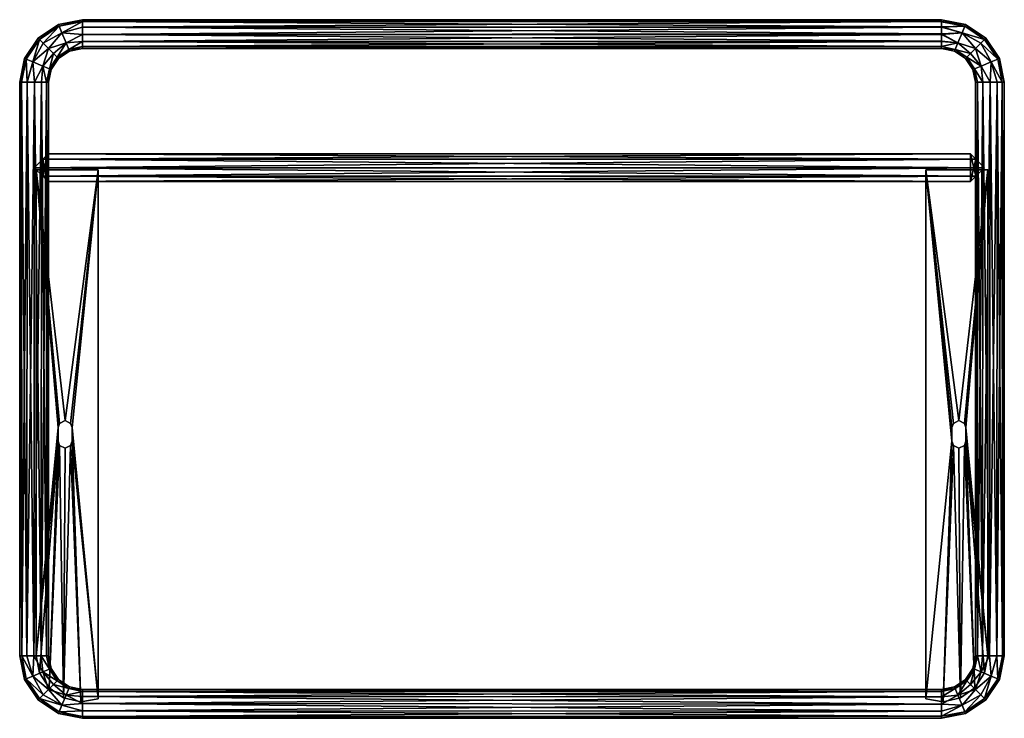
# Model space of a CAD drawing. Header units: inches. Extents: x -356 to 360, y -222 to 286.
import ezdxf

# ---------------------------------------------------------------- set-up
doc = ezdxf.new("R2010")
doc.units = ezdxf.units.IN
doc.header["$MEASUREMENT"] = 0
doc.layers.add('Layer 1', color=7, linetype='Continuous')

# ---------------------------------------------------------------- blocks, each defined once
blk = doc.blocks.new('portasciugamani grande')
at = {"color": 253, "true_color": 0xa4adb2}
mesh = blk.add_polyface(dxfattribs=at)
corners = [(331.5, -10.73, -147), (331.5, -20.73, -145), (331.5, -10.73, -145), (331.5, -20.73, -147), (326.5, -25.73, -145), (330.5, -23.73, -147), (326.5, -25.73, -147), (330.5, -23.73, -145), (321.5, -20.73, -147), (321.5, -20.73, -145), (322.5, -23.73, -147), (322.5, -23.73, -145), (321.5, -10.73, -147), (321.5, -10.73, -145), (326.5, -5.73, -145), (322.5, -7.73, -147), (326.5, -5.73, -147), (322.5, -7.73, -145), (330.5, -7.73, -147), (330.5, -7.73, -145), (302.5, 176.5, -145), (302.5, 176.5, -147), (302.5, -207.96, -147), (302.5, -207.96, -145), (315.13, -209.98, -147), (345.06, -189.05, -147), (338.09, -199.78, -145), (338.09, -199.78, -147), (327.6, -207.12, -147), (327.6, -207.12, -145), (315.13, -209.98, -145), (347.5, -176.5, -147), (347.5, -176.5, -145), (345.06, -189.05, -145), (347.5, 176.5, -147), (347.5, 176.5, -145)]
mesh.append_faces([[corners[k] for k in face] for face in [(2, 1, 0), (1, 3, 0), (6, 5, 4), (1, 7, 3), (10, 9, 8), (10, 11, 9), (6, 4, 11), (6, 11, 10), (5, 3, 7), (5, 7, 4), (9, 13, 12), (12, 8, 9), (16, 15, 14), (13, 17, 12), (18, 2, 0), (18, 19, 2), (16, 14, 19), (16, 19, 18), (15, 12, 17), (15, 17, 14), (22, 21, 20), (23, 22, 20), (22, 23, 24), (27, 26, 25), (30, 29, 28), (33, 32, 31), (31, 25, 33), (27, 29, 26), (25, 26, 33), (24, 30, 28), (28, 29, 27), (30, 24, 23), (35, 34, 31), (32, 35, 31), (21, 34, 35), (20, 21, 35), (28, 6, 10), (5, 27, 3), (28, 10, 24), (22, 8, 21), (24, 8, 22), (12, 21, 8), (34, 16, 18), (5, 6, 28), (10, 8, 24), (27, 25, 3), (28, 27, 5), (3, 25, 31), (0, 3, 31), (34, 0, 31), (21, 16, 34), (18, 0, 34), (15, 21, 12), (15, 16, 21), (7, 1, 26), (4, 29, 11), (9, 11, 30), (30, 11, 29), (9, 23, 20), (9, 30, 23), (19, 35, 2), (4, 7, 29), (33, 26, 1), (26, 29, 7), (33, 1, 32), (1, 2, 32), (2, 35, 32), (35, 14, 20), (14, 35, 19), (20, 13, 9), (14, 17, 20), (17, 13, 20)]], dxfattribs={"color": 253})
blk = doc.blocks.new('portasciugamani grande_0')
at = {"color": 253, "true_color": 0xa4adb2}
mesh = blk.add_polyface(dxfattribs=at)
corners = [(335.01, 187.99, -153.76), (335.01, 187.99, -160.24), (-335.01, 187.99, -153.76), (-338.81, 184.19, -148.52), (338.81, 184.19, -148.52), (-345, 178, -146.5), (345, 178, -146.5), (-335.01, 187.99, -160.24), (338.81, 184.19, -165.48), (-338.81, 184.19, -165.48), (345, 178, -167.5), (-345, 178, -167.5), (-335.01, 168.01, -160.24), (-338.8, 171.8, -165.47), (-335.01, 168.01, -153.76), (-338.78, 171.78, -148.54), (335.01, 168.01, -160.24), (335.01, 168.01, -153.76), (338.81, 171.81, -165.48), (338.81, 171.81, -148.52)]
mesh.append_faces([[corners[k] for k in face] for face in [(2, 1, 0), (0, 4, 3), (3, 2, 0), (3, 4, 5), (4, 6, 5), (7, 1, 2), (9, 8, 7), (1, 7, 8), (9, 10, 8), (11, 10, 9), (13, 7, 12), (2, 12, 7), (13, 9, 7), (9, 13, 11), (2, 14, 12), (3, 15, 14), (14, 2, 3), (3, 5, 15), (5, 6, 15), (12, 16, 13), (14, 17, 12), (18, 10, 11), (11, 13, 18), (16, 18, 13), (12, 17, 16), (14, 19, 17), (19, 15, 6), (15, 19, 14), (0, 17, 19), (17, 0, 1), (4, 0, 19), (1, 16, 17), (19, 6, 4), (8, 18, 16), (16, 1, 8), (8, 10, 18)]], dxfattribs={"color": 253})
blk = doc.blocks.new('portasciugamani grande_1')
at = {"color": 253, "true_color": 0xa4adb2}
mesh = blk.add_polyface(dxfattribs=at)
corners = [(-327.5, -10.73, -147), (-327.5, -10.73, -145), (-327.5, -20.73, -145), (-327.5, -20.73, -147), (-322.5, -25.73, -145), (-318.5, -23.73, -147), (-322.5, -25.73, -147), (-317.5, -20.73, -147), (-318.5, -23.73, -145), (-317.5, -20.73, -145), (-326.5, -23.73, -147), (-326.5, -23.73, -145), (-317.5, -10.73, -147), (-317.5, -10.73, -145), (-322.5, -5.73, -145), (-326.5, -7.73, -147), (-322.5, -5.73, -147), (-326.5, -7.73, -145), (-318.5, -7.73, -147), (-318.5, -7.73, -145), (-298.5, -207.96, -147), (-298.5, 176.5, -145), (-298.5, -207.96, -145), (-298.5, 176.5, -147), (-323.6, -207.12, -145), (-323.6, -207.12, -147), (-311.13, -209.98, -147), (-311.13, -209.98, -145), (-341.06, -189.05, -147), (-341.06, -189.05, -145), (-343.5, -176.5, -145), (-334.09, -199.78, -147), (-334.09, -199.78, -145), (-343.5, -176.5, -147), (-343.5, 176.5, -145), (-343.5, 176.5, -147)]
mesh.append_faces([[corners[k] for k in face] for face in [(2, 1, 0), (0, 3, 2), (6, 5, 4), (9, 8, 7), (10, 2, 3), (10, 11, 2), (6, 4, 11), (6, 11, 10), (5, 7, 8), (5, 8, 4), (13, 9, 12), (9, 7, 12), (16, 15, 14), (1, 17, 0), (18, 13, 12), (18, 19, 13), (16, 14, 19), (16, 19, 18), (15, 0, 17), (15, 17, 14), (22, 21, 20), (23, 20, 21), (26, 25, 24), (27, 22, 20), (30, 29, 28), (32, 31, 29), (32, 25, 31), (33, 30, 28), (29, 31, 28), (27, 26, 24), (24, 25, 32), (26, 27, 20), (35, 34, 33), (30, 33, 34), (23, 21, 35), (34, 35, 21), (25, 26, 5), (26, 20, 7), (33, 28, 3), (3, 28, 31), (33, 3, 0), (10, 31, 25), (7, 20, 12), (18, 12, 23), (23, 12, 20), (16, 23, 35), (23, 16, 18), (15, 16, 35), (0, 35, 33), (0, 15, 35), (10, 3, 31), (6, 25, 5), (6, 10, 25), (7, 5, 26), (8, 24, 4), (29, 2, 32), (9, 22, 27), (32, 11, 24), (2, 29, 30), (1, 2, 30), (13, 19, 21), (21, 22, 13), (21, 14, 34), (14, 21, 19), (14, 17, 34), (34, 1, 30), (17, 1, 34), (2, 11, 32), (8, 27, 24), (11, 4, 24), (27, 8, 9), (9, 13, 22)]], dxfattribs={"color": 253})
blk = doc.blocks.new('portasciugamani grande_2')
at = {"color": 253, "true_color": 0xa4adb2}
mesh = blk.add_polyface(dxfattribs=at)
corners = [(-345.19, -176.5, -146.61), (-344.81, 240, -146.61), (-339.65, 240, -148.14), (-336, 240, -151.83), (-339.85, -176.5, -147.95), (-334.5, 240, -157), (-335.93, -176.5, -151.67), (-350.35, -176.5, -148.14), (-350.15, 240, -147.95), (-354, -176.5, -151.83), (-354.07, 240, -151.67), (-355.5, 240, -157), (-355.5, -176.5, -157), (-327.41, 282.04, -157), (-342.17, 272.17, -157), (-341.16, 271.16, -162.33), (-338.39, 268.39, -166.05), (-334.62, 264.62, -167.39), (-324.94, 276.07, -166.69), (-326.94, 280.9, -161.94), (-346.07, 254.94, -166.69), (-350.9, 256.94, -161.94), (-352.04, 257.41, -157), (-354.07, 240, -162.33), (-350.15, 240, -166.05), (-344.81, 240, -167.39), (-338.6, 251.85, -166.69), (-330.97, 260.97, -165.86), (-333.78, 249.85, -161.94), (-336, 240, -162.17), (-332.64, 249.38, -157), (-339.65, 240, -165.86), (-346.07, 254.94, -147.31), (-350.9, 256.94, -152.06), (-341.16, 271.16, -151.67), (-330.97, 260.97, -148.14), (-338.6, 251.85, -147.31), (-334.62, 264.62, -146.61), (-333.78, 249.85, -152.06), (-338.39, 268.39, -147.95), (-326.94, 280.9, -152.06), (-324.94, 276.07, -147.31), (-339.85, -176.5, -166.05), (-354, -176.5, -162.17), (-345.19, -176.5, -167.39), (-350.35, -176.5, -165.86), (-334.5, -176.5, -157), (-335.93, -176.5, -162.33)]
mesh.append_faces([[corners[k] for k in face] for face in [(0, 1, 2), (2, 3, 4), (5, 6, 3), (1, 7, 8), (9, 10, 8), (11, 10, 12), (13, 14, 15), (16, 17, 18), (19, 15, 16), (17, 16, 20), (21, 22, 23), (16, 15, 20), (21, 14, 22), (21, 15, 14), (22, 11, 23), (24, 25, 20), (20, 26, 17), (27, 17, 26), (28, 27, 26), (28, 29, 5), (30, 28, 5), (26, 31, 29), (28, 26, 29), (31, 26, 25), (26, 20, 25), (21, 23, 24), (20, 21, 24), (21, 20, 15), (32, 8, 33), (32, 33, 34), (35, 36, 37), (10, 11, 22), (38, 36, 35), (5, 38, 30), (32, 37, 36), (3, 36, 38), (39, 32, 34), (37, 32, 39), (22, 14, 33), (10, 33, 8), (34, 33, 14), (33, 10, 22), (32, 1, 8), (36, 2, 1), (32, 36, 1), (2, 36, 3), (3, 38, 5), (34, 14, 13), (34, 40, 39), (41, 37, 39), (31, 25, 42), (23, 11, 43), (24, 44, 25), (45, 24, 23), (5, 29, 46), (29, 31, 47)]], dxfattribs={"color": 253})
mesh = blk.add_polyface(dxfattribs=at)
corners = [(314, 274.81, -167.39), (-310, 274.81, -167.39), (-310, 269.65, -165.86), (-310, 266, -162.17), (314, 269.65, -165.86), (-310, 264.5, -157), (314, 266, -162.17), (314, 280.15, -166.05), (-310, 280.15, -166.05), (314, 284.07, -162.33), (-310, 284.07, -162.33), (-310, 285.5, -157), (314, 285.5, -157), (-324.94, 276.07, -166.69), (-319.85, 263.78, -161.94), (-326.94, 280.9, -161.94), (-327.41, 282.04, -157), (-341.16, 271.16, -162.33), (-321.85, 268.6, -166.69), (-319.38, 262.64, -157), (-328.39, 258.39, -162.17), (-327.32, 257.32, -157), (-330.97, 260.97, -165.86), (-334.62, 264.62, -167.39), (-338.39, 268.39, -166.05), (-333.78, 249.85, -161.94), (-332.64, 249.38, -157), (-333.78, 249.85, -152.06), (-330.97, 260.97, -148.14), (-328.39, 258.39, -151.83), (-324.94, 276.07, -147.31), (-338.39, 268.39, -147.95), (-326.94, 280.9, -152.06), (-310, 284.07, -151.67), (-310, 269.65, -148.14), (-321.85, 268.6, -147.31), (-310, 274.81, -146.61), (-319.85, 263.78, -152.06), (-310, 266, -151.83), (-310, 280.15, -147.95), (-341.16, 271.16, -151.67), (-334.62, 264.62, -146.61), (314, 269.85, -147.95), (314, 284, -151.83), (314, 275.19, -146.61), (314, 280.35, -148.14), (314, 264.5, -157), (314, 265.93, -151.67)]
mesh.append_faces([[corners[k] for k in face] for face in [(0, 1, 2), (2, 3, 4), (5, 6, 3), (1, 7, 8), (9, 10, 8), (11, 10, 12), (1, 8, 13), (2, 14, 3), (15, 16, 17), (8, 10, 13), (15, 11, 16), (15, 10, 11), (13, 18, 1), (2, 1, 18), (14, 2, 18), (3, 14, 19), (14, 20, 21), (19, 5, 3), (19, 14, 21), (18, 22, 20), (14, 18, 20), (22, 18, 23), (18, 13, 23), (13, 15, 24), (15, 13, 10), (22, 25, 20), (20, 25, 26), (26, 21, 20), (27, 28, 29), (29, 21, 26), (27, 29, 26), (30, 31, 32), (30, 32, 33), (34, 35, 36), (37, 34, 38), (37, 35, 34), (21, 37, 19), (30, 36, 35), (38, 5, 19), (29, 35, 37), (39, 30, 33), (36, 30, 39), (16, 11, 32), (33, 32, 11), (32, 40, 16), (35, 28, 41), (30, 35, 41), (28, 35, 29), (29, 37, 21), (37, 38, 19), (34, 36, 42), (33, 11, 43), (39, 44, 36), (45, 39, 33), (5, 38, 46), (38, 34, 47)]], dxfattribs={"color": 253})
mesh = blk.add_polyface(dxfattribs=at)
corners = [(337.78, 249.85, -161.94), (332.39, 258.39, -162.17), (331.32, 257.32, -157), (336.64, 249.38, -157), (338.62, 264.62, -167.39), (342.39, 268.39, -166.05), (328.94, 276.07, -166.69), (334.97, 260.97, -165.86), (323.85, 263.78, -161.94), (330.94, 280.9, -161.94), (331.41, 282.04, -157), (314, 284.07, -162.33), (346.17, 272.17, -157), (314, 285.5, -157), (314, 280.15, -166.05), (314, 274.81, -167.39), (325.85, 268.6, -166.69), (323.38, 262.64, -157), (314, 266, -162.17), (314, 264.5, -157), (314, 269.65, -165.86), (345.16, 271.16, -162.33), (328.94, 276.07, -147.31), (314, 280.35, -148.14), (330.94, 280.9, -152.06), (345.16, 271.16, -151.67), (334.97, 260.97, -148.14), (325.85, 268.6, -147.31), (338.62, 264.62, -146.61), (314, 284, -151.83), (323.85, 263.78, -152.06), (332.39, 258.39, -151.83), (314, 265.93, -151.67), (342.39, 268.39, -147.95), (314, 275.19, -146.61), (314, 269.85, -147.95), (-310, 269.65, -165.86), (-310, 266, -162.17), (-310, 264.5, -157), (-310, 274.81, -167.39), (-310, 280.15, -166.05), (-310, 284.07, -162.33), (-310, 266, -151.83), (-310, 280.15, -147.95), (-310, 284.07, -151.67), (-310, 285.5, -157), (-310, 269.65, -148.14), (-310, 274.81, -146.61), (337.78, 249.85, -152.06)]
mesh.append_faces([[corners[k] for k in face] for face in [(0, 1, 2), (3, 0, 2), (4, 5, 6), (7, 8, 1), (9, 10, 11), (9, 12, 10), (10, 13, 11), (14, 15, 6), (6, 16, 4), (7, 4, 16), (8, 7, 16), (1, 8, 17), (8, 18, 19), (17, 2, 1), (17, 8, 19), (16, 20, 18), (8, 16, 18), (20, 16, 15), (16, 6, 15), (9, 11, 14), (6, 9, 14), (9, 6, 21), (22, 23, 24), (22, 24, 25), (26, 27, 28), (29, 13, 10), (30, 26, 31), (30, 27, 26), (19, 30, 17), (22, 28, 27), (31, 2, 17), (32, 27, 30), (28, 22, 33), (10, 12, 24), (29, 24, 23), (24, 29, 10), (22, 34, 23), (27, 35, 34), (22, 27, 34), (35, 27, 32), (32, 30, 19), (30, 31, 17), (20, 15, 36), (20, 37, 18), (38, 19, 18), (15, 14, 39), (11, 40, 14), (41, 11, 13), (32, 19, 42), (34, 43, 23), (29, 23, 44), (29, 45, 13), (32, 46, 35), (35, 47, 34), (2, 48, 3), (31, 48, 2)]], dxfattribs={"color": 253})
mesh = blk.add_polyface(dxfattribs=at)
corners = [(349.19, 240, -167.39), (354.35, 240, -165.86), (350.07, 254.94, -166.69), (343.85, 240, -166.05), (337.78, 249.85, -161.94), (339.93, 240, -162.33), (354.9, 256.94, -161.94), (356.04, 257.41, -157), (345.16, 271.16, -162.33), (358, 240, -162.17), (359.5, 240, -157), (346.17, 272.17, -157), (342.39, 268.39, -166.05), (338.62, 264.62, -167.39), (342.6, 251.85, -166.69), (336.64, 249.38, -157), (338.5, 240, -157), (334.97, 260.97, -165.86), (332.39, 258.39, -162.17), (328.94, 276.07, -166.69), (330.94, 280.9, -161.94), (342.39, 268.39, -147.95), (328.94, 276.07, -147.31), (345.16, 271.16, -151.67), (330.94, 280.9, -152.06), (343.85, 240, -147.95), (349.19, 240, -146.61), (343.65, -176.5, -148.14), (340, -176.5, -151.83), (339.93, 240, -151.67), (338.5, -176.5, -157), (354.35, 240, -148.14), (348.81, -176.5, -146.61), (358, 240, -151.83), (354.15, -176.5, -147.95), (358.07, -176.5, -151.67), (340, -176.5, -162.17), (354.15, -176.5, -166.05), (358.07, -176.5, -162.33), (359.5, -176.5, -157), (343.65, -176.5, -165.86), (348.81, -176.5, -167.39), (350.07, 254.94, -147.31), (354.9, 256.94, -152.06), (342.6, 251.85, -147.31), (337.78, 249.85, -152.06), (332.39, 258.39, -151.83), (338.62, 264.62, -146.61), (334.97, 260.97, -148.14)]
mesh.append_faces([[corners[k] for k in face] for face in [(0, 1, 2), (3, 4, 5), (6, 7, 8), (1, 9, 2), (6, 10, 7), (6, 9, 10), (7, 11, 8), (12, 13, 2), (2, 14, 0), (3, 0, 14), (4, 3, 14), (5, 4, 15), (15, 16, 5), (14, 17, 18), (4, 14, 18), (17, 14, 13), (14, 2, 13), (6, 8, 12), (2, 6, 12), (6, 2, 9), (12, 8, 19), (20, 8, 11), (21, 22, 23), (23, 24, 11), (25, 26, 27), (25, 28, 29), (30, 16, 29), (26, 31, 32), (33, 34, 31), (35, 33, 10), (5, 16, 36), (0, 37, 1), (9, 1, 38), (9, 39, 10), (5, 40, 3), (3, 41, 0), (42, 21, 43), (42, 43, 33), (25, 44, 26), (23, 11, 7), (45, 25, 29), (45, 44, 25), (42, 26, 44), (29, 16, 15), (46, 44, 45), (31, 42, 33), (26, 42, 31), (7, 10, 43), (23, 43, 21), (33, 43, 10), (43, 23, 7), (42, 47, 21), (44, 48, 47), (42, 44, 47), (48, 44, 46), (45, 29, 15)]], dxfattribs={"color": 253})
mesh = blk.add_polyface(dxfattribs=at)
corners = [(-339.85, -176.5, -147.95), (-345.19, -176.5, -146.61), (-339.65, 240, -148.14), (-336, 240, -151.83), (-335.93, -176.5, -151.67), (-334.5, 240, -157), (-334.5, -176.5, -157), (-350.35, -176.5, -148.14), (-344.81, 240, -146.61), (-354, -176.5, -151.83), (-350.15, 240, -147.95), (-354.07, 240, -151.67), (-355.5, -176.5, -157), (-345.19, -176.5, -167.39), (-350.35, -176.5, -165.86), (-346.07, -191.44, -166.69), (-339.85, -176.5, -166.05), (-333.78, -186.35, -161.94), (-335.93, -176.5, -162.33), (-350.9, -193.44, -161.94), (-352.04, -193.91, -157), (-341.16, -207.66, -162.33), (-354, -176.5, -162.17), (-342.17, -208.67, -157), (-338.39, -204.89, -166.05), (-334.62, -201.12, -167.39), (-338.6, -188.35, -166.69), (-332.64, -185.88, -157), (-330.97, -197.47, -165.86), (-328.39, -194.89, -162.17), (-324.94, -212.57, -166.69), (-326.94, -217.4, -161.94), (-338.39, -204.89, -147.95), (-324.94, -212.57, -147.31), (-341.16, -207.66, -151.67), (-326.94, -217.4, -152.06), (-346.07, -191.44, -147.31), (-350.9, -193.44, -152.06), (-338.6, -188.35, -147.31), (-333.78, -186.35, -152.06), (-328.39, -194.89, -151.83), (-334.62, -201.12, -146.61), (-330.97, -197.47, -148.14), (-336, 240, -162.17), (-350.15, 240, -166.05), (-354.07, 240, -162.33), (-355.5, 240, -157), (-339.65, 240, -165.86), (-344.81, 240, -167.39)]
mesh.append_faces([[corners[k] for k in face] for face in [(0, 1, 2), (0, 3, 4), (5, 6, 4), (1, 7, 8), (9, 10, 7), (11, 9, 12), (13, 14, 15), (16, 17, 18), (19, 20, 21), (14, 22, 15), (19, 12, 20), (19, 22, 12), (20, 23, 21), (24, 25, 15), (15, 26, 13), (16, 13, 26), (17, 16, 26), (18, 17, 27), (27, 6, 18), (26, 28, 29), (17, 26, 29), (28, 26, 25), (26, 15, 25), (19, 21, 24), (15, 19, 24), (19, 15, 22), (24, 21, 30), (31, 21, 23), (32, 33, 34), (34, 35, 23), (36, 32, 37), (36, 37, 9), (0, 38, 1), (34, 23, 20), (39, 0, 4), (39, 38, 0), (36, 1, 38), (4, 6, 27), (40, 38, 39), (7, 36, 9), (1, 36, 7), (20, 12, 37), (34, 37, 32), (9, 37, 12), (37, 34, 20), (36, 41, 32), (38, 42, 41), (36, 38, 41), (42, 38, 40), (39, 4, 27), (18, 6, 43), (13, 44, 14), (22, 14, 45), (22, 46, 12), (18, 47, 16), (16, 48, 13)]], dxfattribs={"color": 253})
mesh = blk.add_polyface(dxfattribs=at)
corners = [(349.19, 240, -146.61), (348.81, -176.5, -146.61), (343.65, -176.5, -148.14), (340, -176.5, -151.83), (343.85, 240, -147.95), (338.5, -176.5, -157), (339.93, 240, -151.67), (354.35, 240, -148.14), (354.15, -176.5, -147.95), (358, 240, -151.83), (358.07, -176.5, -151.67), (359.5, -176.5, -157), (359.5, 240, -157), (331.41, -218.54, -157), (346.17, -208.67, -157), (345.16, -207.66, -162.33), (342.39, -204.89, -166.05), (338.62, -201.12, -167.39), (328.94, -212.57, -166.69), (330.94, -217.4, -161.94), (350.07, -191.44, -166.69), (354.9, -193.44, -161.94), (356.04, -193.91, -157), (358.07, -176.5, -162.33), (354.15, -176.5, -166.05), (348.81, -176.5, -167.39), (342.6, -188.35, -166.69), (334.97, -197.47, -165.86), (337.78, -186.35, -161.94), (340, -176.5, -162.17), (336.64, -185.88, -157), (343.65, -176.5, -165.86), (350.07, -191.44, -147.31), (354.9, -193.44, -152.06), (345.16, -207.66, -151.67), (334.97, -197.47, -148.14), (342.6, -188.35, -147.31), (338.62, -201.12, -146.61), (337.78, -186.35, -152.06), (342.39, -204.89, -147.95), (330.94, -217.4, -152.06), (328.94, -212.57, -147.31), (343.85, 240, -166.05), (358, 240, -162.17), (349.19, 240, -167.39), (354.35, 240, -165.86), (338.5, 240, -157), (339.93, 240, -162.33)]
mesh.append_faces([[corners[k] for k in face] for face in [(0, 1, 2), (2, 3, 4), (5, 6, 3), (1, 7, 8), (9, 10, 8), (11, 10, 12), (13, 14, 15), (16, 17, 18), (19, 15, 16), (17, 16, 20), (21, 22, 23), (16, 15, 20), (21, 14, 22), (21, 15, 14), (22, 11, 23), (24, 25, 20), (20, 26, 17), (27, 17, 26), (28, 27, 26), (28, 29, 5), (30, 28, 5), (26, 31, 29), (28, 26, 29), (31, 26, 25), (26, 20, 25), (21, 23, 24), (20, 21, 24), (21, 20, 15), (32, 8, 33), (32, 33, 34), (35, 36, 37), (10, 11, 22), (38, 36, 35), (5, 38, 30), (32, 37, 36), (3, 36, 38), (39, 32, 34), (37, 32, 39), (22, 14, 33), (10, 33, 8), (34, 33, 14), (33, 10, 22), (32, 1, 8), (36, 2, 1), (32, 36, 1), (2, 36, 3), (3, 38, 5), (34, 14, 13), (34, 40, 39), (41, 37, 39), (31, 25, 42), (23, 11, 43), (24, 44, 25), (45, 24, 23), (5, 29, 46), (29, 31, 47)]], dxfattribs={"color": 253})
mesh = blk.add_polyface(dxfattribs=at)
corners = [(314, -211.69, -146.61), (-310, -211.31, -146.61), (-310, -206.15, -148.14), (-310, -202.5, -151.83), (314, -206.35, -147.95), (-310, -201, -157), (314, -202.43, -151.67), (314, -216.85, -148.14), (-310, -216.65, -147.95), (314, -220.5, -151.83), (-310, -220.57, -151.67), (-310, -222, -157), (314, -222, -157), (-333.78, -186.35, -161.94), (-328.39, -194.89, -162.17), (-327.32, -193.82, -157), (-332.64, -185.88, -157), (-334.62, -201.12, -167.39), (-338.39, -204.89, -166.05), (-324.94, -212.57, -166.69), (-330.97, -197.47, -165.86), (-319.85, -200.28, -161.94), (-326.94, -217.4, -161.94), (-327.41, -218.54, -157), (-310, -220.57, -162.33), (-342.17, -208.67, -157), (-310, -216.65, -166.05), (-310, -211.31, -167.39), (-321.85, -205.1, -166.69), (-319.38, -199.14, -157), (-310, -202.5, -162.17), (-310, -206.15, -165.86), (-341.16, -207.66, -162.33), (-324.94, -212.57, -147.31), (-326.94, -217.4, -152.06), (-341.16, -207.66, -151.67), (-330.97, -197.47, -148.14), (-321.85, -205.1, -147.31), (-334.62, -201.12, -146.61), (-319.85, -200.28, -152.06), (-328.39, -194.89, -151.83), (-338.39, -204.89, -147.95), (-333.78, -186.35, -152.06), (314, -206.35, -166.05), (314, -220.5, -162.17), (314, -211.69, -167.39), (314, -216.85, -165.86), (314, -201, -157), (314, -202.43, -162.33)]
mesh.append_faces([[corners[k] for k in face] for face in [(0, 1, 2), (2, 3, 4), (5, 6, 3), (1, 7, 8), (9, 10, 8), (11, 10, 12), (13, 14, 15), (16, 13, 15), (17, 18, 19), (20, 21, 14), (22, 23, 24), (22, 25, 23), (23, 11, 24), (26, 27, 19), (19, 28, 17), (20, 17, 28), (21, 20, 28), (14, 21, 29), (21, 30, 5), (29, 15, 14), (29, 21, 5), (28, 31, 30), (21, 28, 30), (31, 28, 27), (28, 19, 27), (22, 24, 26), (19, 22, 26), (22, 19, 32), (33, 8, 34), (33, 34, 35), (36, 37, 38), (10, 11, 23), (39, 36, 40), (39, 37, 36), (5, 39, 29), (33, 38, 37), (40, 15, 29), (3, 37, 39), (38, 33, 41), (23, 25, 34), (10, 34, 8), (34, 10, 23), (33, 1, 8), (37, 2, 1), (33, 37, 1), (2, 37, 3), (3, 39, 5), (39, 40, 29), (15, 42, 16), (40, 42, 15), (31, 27, 43), (24, 11, 44), (26, 45, 27), (46, 26, 24), (5, 30, 47), (30, 31, 48)]], dxfattribs={"color": 253})
mesh = blk.add_polyface(dxfattribs=at)
corners = [(314, -206.35, -147.95), (314, -211.69, -146.61), (-310, -206.15, -148.14), (-310, -202.5, -151.83), (314, -202.43, -151.67), (-310, -201, -157), (314, -201, -157), (314, -216.85, -148.14), (-310, -211.31, -146.61), (314, -220.5, -151.83), (-310, -216.65, -147.95), (-310, -220.57, -151.67), (314, -222, -157), (314, -211.69, -167.39), (314, -216.85, -165.86), (328.94, -212.57, -166.69), (314, -206.35, -166.05), (323.85, -200.28, -161.94), (314, -202.43, -162.33), (330.94, -217.4, -161.94), (331.41, -218.54, -157), (345.16, -207.66, -162.33), (314, -220.5, -162.17), (325.85, -205.1, -166.69), (323.38, -199.14, -157), (332.39, -194.89, -162.17), (331.32, -193.82, -157), (334.97, -197.47, -165.86), (338.62, -201.12, -167.39), (342.39, -204.89, -166.05), (337.78, -186.35, -161.94), (336.64, -185.88, -157), (337.78, -186.35, -152.06), (334.97, -197.47, -148.14), (332.39, -194.89, -151.83), (328.94, -212.57, -147.31), (342.39, -204.89, -147.95), (330.94, -217.4, -152.06), (325.85, -205.1, -147.31), (323.85, -200.28, -152.06), (345.16, -207.66, -151.67), (338.62, -201.12, -146.61), (-310, -202.5, -162.17), (-310, -216.65, -166.05), (-310, -220.57, -162.33), (-310, -222, -157), (-310, -206.15, -165.86), (-310, -211.31, -167.39)]
mesh.append_faces([[corners[k] for k in face] for face in [(0, 1, 2), (0, 3, 4), (5, 6, 4), (1, 7, 8), (9, 10, 7), (11, 9, 12), (13, 14, 15), (16, 17, 18), (19, 20, 21), (14, 22, 15), (19, 12, 20), (19, 22, 12), (15, 23, 13), (16, 13, 23), (17, 16, 23), (18, 17, 24), (17, 25, 26), (24, 6, 18), (24, 17, 26), (23, 27, 25), (17, 23, 25), (27, 23, 28), (23, 15, 28), (15, 19, 29), (19, 15, 22), (27, 30, 25), (25, 30, 31), (31, 26, 25), (32, 33, 34), (34, 26, 31), (32, 34, 31), (35, 36, 37), (35, 37, 9), (0, 38, 1), (39, 0, 4), (39, 38, 0), (26, 39, 24), (35, 1, 38), (4, 6, 24), (34, 38, 39), (7, 35, 9), (1, 35, 7), (20, 12, 37), (9, 37, 12), (37, 40, 20), (38, 33, 41), (35, 38, 41), (33, 38, 34), (34, 39, 26), (39, 4, 24), (18, 6, 42), (13, 43, 14), (22, 14, 44), (22, 45, 12), (18, 46, 16), (16, 47, 13)]], dxfattribs={"color": 253})

msp = doc.modelspace()

# ---------------------------------------------------------------- block references
at = {"layer": 'Layer 1'}
for name in ['portasciugamani grande_2', 'portasciugamani grande_0', 'portasciugamani grande_1', 'portasciugamani grande']:
    msp.add_blockref(name, (0, 0), dxfattribs=at)

doc.saveas('drawing.dxf')
